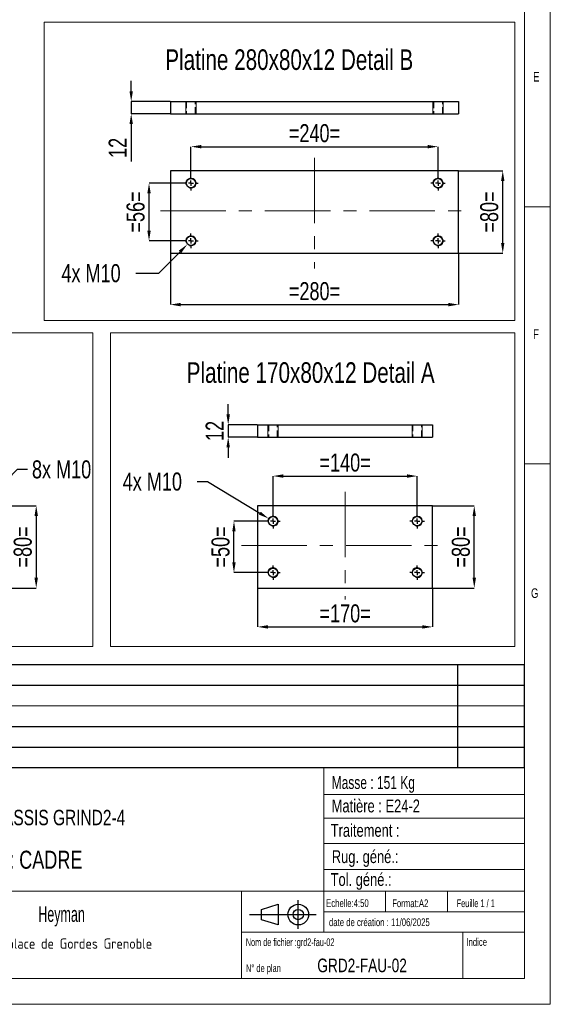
# Model space of a CAD drawing. Header units: millimetres. Extents: x 5 to 589, y 5 to 415.
# Tile 11 of 18: x 486 to 589, y 5 to 196. Entities that reach past the tile are written whole.
import ezdxf

# ---------------------------------------------------------------- set-up
doc = ezdxf.new("R2010")
doc.units = ezdxf.units.MM
doc.header["$PDSIZE"] = -1
doc.linetypes.add('CENTERX2', pattern=[20.32, 12.7, -2.54, 2.54, -2.54])
doc.linetypes.add('HIDDEN', pattern=[1.905, 1.27, -0.635])
for name, color, linetype in [('COTES', 1, 'Continuous'), ('NOTES', 6, 'Continuous'), ('TRAIT-FINS', 9, 'Continuous'), ('TRAIT-MIXTES', 3, 'CENTERX2'), ('TRAIT-TIRET', 2, 'HIDDEN')]:
    doc.layers.add(name, color=color, linetype=linetype)
doc.layers.add('TRAIT-FORT', color=4, linetype='Continuous', lineweight=25)
doc.styles.add('SLDTEXTSTYLE0', font='TXT', dxfattribs={"width": 0.75})
doc.styles.add('SLDTEXTSTYLE1', font='TXT', dxfattribs={"width": 0.7})
doc.styles.add('SLDTEXTSTYLE2', font='TXT', dxfattribs={"width": 0.617423})
doc.styles.add('SLDTEXTSTYLE3', font='ISOCP3', dxfattribs={"width": 0.96})
doc.styles.add('SLDTEXTSTYLE4', font='TXT', dxfattribs={"width": 0.605})
doc.styles.add('SLDTEXTSTYLE5', font='TXT', dxfattribs={"width": 0.692308})
doc.styles.add('SLDTEXTSTYLE6', font='TXT', dxfattribs={"width": 0.696429})
doc.dimstyles.new('SLDDIMSTYLE4', dxfattribs={"dimtxt": 3.5, "dimasz": 2, "dimexe": 0, "dimexo": 0.0625, "dimgap": 0.875, "dimtad": 1, "dimlfac": 5, "dimrnd": 1e-09, "dimzin": 12, "dimdsep": 46, "dimtxsty": 'SLDTEXTSTYLE0', "dimsah": 1, "dimcen": 0.09, "dimadec": 0, "dimazin": 3, "dimtfac": 1, "dimtofl": 0, "dimtmove": 0, "dimatfit": 3, "dimfxl": 1, "dimfrac": 2, "dimtolj": 1, "dimtzin": 12, "dimarcsym": 0})
doc.dimstyles.new('SLDDIMSTYLE5', dxfattribs={"dimtxt": 3.5, "dimasz": 2, "dimexe": 0, "dimexo": 0.0625, "dimgap": 0.875, "dimtad": 1, "dimlfac": 5, "dimrnd": 1e-09, "dimzin": 12, "dimdsep": 46, "dimtxsty": 'SLDTEXTSTYLE0', "dimsah": 1, "dimcen": 0.09, "dimadec": 0, "dimazin": 3, "dimtfac": 1, "dimtmove": 0, "dimatfit": 0, "dimfxl": 1, "dimfrac": 2, "dimtolj": 1, "dimtzin": 12, "dimarcsym": 0})
doc.dimstyles.new('SLDDIMSTYLE6', dxfattribs={"dimtxt": 3.5, "dimasz": 2, "dimexe": 0, "dimexo": 0.0625, "dimgap": 0.875, "dimtad": 0, "dimtih": 1, "dimtoh": 1, "dimlfac": 5, "dimrnd": 1e-09, "dimzin": 12, "dimdsep": 46, "dimtxsty": 'SLDTEXTSTYLE0', "dimsah": 1, "dimcen": 0, "dimadec": 0, "dimazin": 3, "dimtfac": 1, "dimtofl": 0, "dimtmove": 0, "dimatfit": 3, "dimfxl": 1, "dimfrac": 2, "dimtolj": 1, "dimtzin": 12, "dimarcsym": 0})

# ---------------------------------------------------------------- blocks, each defined once
blk = doc.blocks.new('TAB MODIFS')
for p, q in [((123, 20), (0, 20)), ((0, 0), (0, 20)), ((10, 20), (10, 0)), ((110, 20), (110, 0)), ((123, 0), (123, 20)), ((0, 16), (123, 16)), ((0, 8), (123, 8)), ((0, 4), (123, 4)), ((0, 0), (123, 0))]:
    blk.add_line(p, q)
at = {"color": 7, "linetype": 'Continuous', "lineweight": 18}
blk.add_line((0, 12), (123, 12), dxfattribs=at)
at = {"color": 7}
for tag in ['AUTOATTR0', 'AUTOATTR1', 'AUTOATTR2', 'AUTOATTR3', 'AUTOATTR4', 'AUTOATTR5', 'AUTOATTR6', 'AUTOATTR7', 'AUTOATTR8', 'AUTOATTR9']:
    blk.add_attdef(tag, (0, 0), '', height=1, dxfattribs=at)
at = {"layer": 'NOTES', "color": 211, "char_height": 2, "attachment_point": 1, "style": 'SLDTEXTSTYLE0'}
for s, insert in [('Ind. F', (1.36, 18.66)), ('Ind. E', (1.36, 14.66)), ('Ind. D', (1.36, 10.66)), ('Ind. C', (1.36, 6.66)), ('Ind. B', (1.36, 2.66))]:
    blk.add_mtext(s, dxfattribs=dict(at, insert=insert))
blk = doc.blocks.new('Bloc2')
for p, q in [((2.32, 3.8), (5.55, 4.8)), ((5.55, 4.8), (5.55, 0.8)), ((9.48, 0), (9.48, 5.6)), ((0, 2.8), (12.98, 2.8)), ((2.32, 1.8), (2.32, 3.8)), ((5.55, 0.8), (2.32, 1.8))]:
    blk.add_line(p, q)
for radius in [2, 1]:
    blk.add_circle((9.48, 2.8), radius)
blk = doc.blocks.new('SW_NOTE_8')
at = {"layer": 'NOTES', "color": 0, "char_height": 3, "attachment_point": 1, "style": 'SLDTEXTSTYLE0'}
for s, insert in [('Projet :', (0, 3.87)), ('CHASSIS GRIND2-4', (13.98, 3.87))]:
    blk.add_mtext(s, dxfattribs=dict(at, insert=insert))
blk = doc.blocks.new('SW_NOTE_9')
at = {"layer": 'NOTES', "color": 0, "insert": (16.91, 2.58), "char_height": 2, "attachment_point": 2, "style": 'SLDTEXTSTYLE3'}
blk.add_mtext('5 place de Gordes Grenoble', dxfattribs=at)
blk = doc.blocks.new('_D_52')
at = {"layer": 'COTES', "color": 0, "lineweight": -2, "transparency": 16777216}
for p, q in [((364.97, 101.88), (489.14, 101.88)), ((489.14, 99.88), (489.14, 87.88)), ((364.97, 85.88), (489.14, 85.88))]:
    blk.add_line(p, q, dxfattribs=at)
at = {"layer": 'COTES', "color": 0, "transparency": 16777216}
for points in [[(488.8, 99.88), (489.47, 99.88), (489.14, 101.88)], [(488.8, 87.88), (489.47, 87.88), (489.14, 85.88)]]:
    blk.add_solid(points, dxfattribs=at)
at = {"layer": 'Defpoints', "color": 0, "transparency": 16777216}
for p in [(364.91, 101.88), (364.91, 85.88), (489.14, 85.88)]:
    blk.add_point(p, dxfattribs=at)
at = {"layer": 'COTES', "color": 0, "transparency": 16777216, "insert": (484.76, 93.88), "char_height": 3.5, "attachment_point": 2, "rotation": 90, "style": 'SLDTEXTSTYLE0'}
blk.add_mtext('\\A1;=80=', dxfattribs=at)
blk = doc.blocks.new('_D_58')
at = {"layer": 'COTES', "color": 0, "lineweight": -2, "transparency": 16777216}
for p, q in [((485.43, 108.95), (478.22, 101.62)), ((487.43, 108.95), (485.43, 108.95))]:
    blk.add_line(p, q, dxfattribs=at)
at = {"layer": 'COTES', "color": 0, "transparency": 16777216}
blk.add_solid([(477.98, 101.85), (478.45, 101.39), (476.81, 100.2)], dxfattribs=at)
at = {"layer": 'Defpoints', "color": 0, "transparency": 16777216}
for p in [(476.81, 100.2), (475.41, 98.77)]:
    blk.add_point(p, dxfattribs=at)
at = {"layer": 'COTES', "color": 0, "transparency": 16777216, "insert": (488.31, 110.7), "char_height": 3.5, "attachment_point": 1, "style": 'SLDTEXTSTYLE0'}
blk.add_mtext('\\A1;8x M10', dxfattribs=at)
blk = doc.blocks.new('_D_59')
at = {"layer": 'COTES', "color": 0, "lineweight": -2, "transparency": 16777216}
for p, q in [((532.14, 85.82), (532.14, 78.34)), ((566.14, 85.82), (566.14, 78.34)), ((534.14, 78.34), (564.14, 78.34))]:
    blk.add_line(p, q, dxfattribs=at)
at = {"layer": 'COTES', "color": 0, "transparency": 16777216}
for points in [[(534.14, 78.67), (534.14, 78.01), (532.14, 78.34)], [(564.14, 78.67), (564.14, 78.01), (566.14, 78.34)]]:
    blk.add_solid(points, dxfattribs=at)
at = {"layer": 'Defpoints', "color": 0, "transparency": 16777216}
for p in [(532.14, 85.88), (566.14, 85.88), (566.14, 78.34)]:
    blk.add_point(p, dxfattribs=at)
at = {"layer": 'COTES', "color": 0, "transparency": 16777216, "insert": (549.14, 82.72), "char_height": 3.5, "attachment_point": 2, "style": 'SLDTEXTSTYLE0'}
blk.add_mtext('\\A1;=170=', dxfattribs=at)
blk = doc.blocks.new('_D_60')
at = {"layer": 'COTES', "color": 0, "lineweight": -2, "transparency": 16777216}
for p, q in [((533.67, 98.88), (527.55, 98.88)), ((527.55, 90.88), (527.55, 96.88)), ((533.67, 88.88), (527.55, 88.88))]:
    blk.add_line(p, q, dxfattribs=at)
at = {"layer": 'COTES', "color": 0, "transparency": 16777216}
for points in [[(527.22, 96.88), (527.88, 96.88), (527.55, 98.88)], [(527.22, 90.88), (527.88, 90.88), (527.55, 88.88)]]:
    blk.add_solid(points, dxfattribs=at)
at = {"layer": 'Defpoints', "color": 0, "transparency": 16777216}
for p in [(527.55, 98.88), (533.74, 98.88), (533.74, 88.88)]:
    blk.add_point(p, dxfattribs=at)
at = {"layer": 'COTES', "color": 0, "transparency": 16777216, "insert": (523.18, 93.88), "char_height": 3.5, "attachment_point": 2, "rotation": 90, "style": 'SLDTEXTSTYLE0'}
blk.add_mtext('\\A1;=50=', dxfattribs=at)
blk = doc.blocks.new('_D_61')
at = {"layer": 'COTES', "color": 0, "lineweight": -2, "transparency": 16777216}
for p, q in [((566.2, 101.88), (574.23, 101.88)), ((574.23, 87.88), (574.23, 99.88)), ((566.2, 85.88), (574.23, 85.88))]:
    blk.add_line(p, q, dxfattribs=at)
at = {"layer": 'COTES', "color": 0, "transparency": 16777216}
for points in [[(573.9, 99.88), (574.56, 99.88), (574.23, 101.88)], [(573.9, 87.88), (574.56, 87.88), (574.23, 85.88)]]:
    blk.add_solid(points, dxfattribs=at)
at = {"layer": 'Defpoints', "color": 0, "transparency": 16777216}
for p in [(566.14, 101.88), (574.23, 101.88), (566.14, 85.88)]:
    blk.add_point(p, dxfattribs=at)
at = {"layer": 'COTES', "color": 0, "transparency": 16777216, "insert": (569.86, 93.88), "char_height": 3.5, "attachment_point": 2, "rotation": 90, "style": 'SLDTEXTSTYLE0'}
blk.add_mtext('\\A1;=80=', dxfattribs=at)
blk = doc.blocks.new('_D_62')
at = {"layer": 'COTES', "color": 0, "lineweight": -2, "transparency": 16777216}
for p, q in [((535.14, 100.35), (535.14, 107.65)), ((537.14, 107.65), (561.14, 107.65)), ((563.14, 100.35), (563.14, 107.65))]:
    blk.add_line(p, q, dxfattribs=at)
at = {"layer": 'COTES', "color": 0, "transparency": 16777216}
for points in [[(537.14, 107.99), (537.14, 107.32), (535.14, 107.65)], [(561.14, 107.99), (561.14, 107.32), (563.14, 107.65)]]:
    blk.add_solid(points, dxfattribs=at)
at = {"layer": 'Defpoints', "color": 0, "transparency": 16777216}
for p in [(563.14, 107.65), (535.14, 100.28), (563.14, 100.28)]:
    blk.add_point(p, dxfattribs=at)
at = {"layer": 'COTES', "color": 0, "transparency": 16777216, "insert": (549.14, 112.03), "char_height": 3.5, "attachment_point": 2, "style": 'SLDTEXTSTYLE0'}
blk.add_mtext('\\A1;=140=', dxfattribs=at)
blk = doc.blocks.new('_D_63')
at = {"layer": 'COTES', "color": 0, "lineweight": -2, "transparency": 16777216}
for p, q in [((520.38, 106.59), (522.38, 106.59)), ((522.38, 106.59), (532.57, 100.44))]:
    blk.add_line(p, q, dxfattribs=at)
at = {"layer": 'COTES', "color": 0, "transparency": 16777216}
blk.add_solid([(532.74, 100.72), (532.4, 100.15), (534.28, 99.4)], dxfattribs=at)
at = {"layer": 'Defpoints', "color": 0, "transparency": 16777216}
for p in [(534.28, 99.4), (535.99, 98.37)]:
    blk.add_point(p, dxfattribs=at)
at = {"layer": 'COTES', "color": 0, "transparency": 16777216, "insert": (505.94, 108.34), "char_height": 3.5, "attachment_point": 1, "style": 'SLDTEXTSTYLE0'}
blk.add_mtext('\\A1;4x M10', dxfattribs=at)
blk = doc.blocks.new('SW_CENTERMARKSYMBOL_16')
at = {"layer": 'TRAIT-MIXTES', "color": 0}
for p, q in [((-1, 0), (-1.4, 0)), ((0, 0), (-0.5, 0)), ((0, 1), (0, 1.4)), ((0, 0), (0, 0.5)), ((0, 0), (0, -0.5)), ((0, 0), (0.5, 0)), ((1, 0), (1.4, 0)), ((0, -1), (0, -1.4))]:
    blk.add_line(p, q, dxfattribs=at)
blk = doc.blocks.new('SW_CENTERMARKSYMBOL_17')
at = {"layer": 'TRAIT-MIXTES', "color": 0}
for p, q in [((-1, 0), (-1.4, 0)), ((0, 0), (-0.5, 0)), ((0, 1), (0, 1.4)), ((0, 0), (0, 0.5)), ((0, 0), (0, -0.5)), ((0, 0), (0.5, 0)), ((1, 0), (1.4, 0)), ((0, -1), (0, -1.4))]:
    blk.add_line(p, q, dxfattribs=at)
blk = doc.blocks.new('SW_CENTERMARKSYMBOL_18')
at = {"layer": 'TRAIT-MIXTES', "color": 0}
for p, q in [((-1, 0), (-1.4, 0)), ((0, 0), (-0.5, 0)), ((0, 1), (0, 1.4)), ((0, 0), (0, 0.5)), ((0, 0), (0, -0.5)), ((0, 0), (0.5, 0)), ((1, 0), (1.4, 0)), ((0, -1), (0, -1.4))]:
    blk.add_line(p, q, dxfattribs=at)
blk = doc.blocks.new('SW_CENTERMARKSYMBOL_19')
at = {"layer": 'TRAIT-MIXTES', "color": 0}
for p, q in [((-1, 0), (-1.4, 0)), ((0, 0), (-0.5, 0)), ((0, 1), (0, 1.4)), ((0, 0), (0, 0.5)), ((0, 0), (0, -0.5)), ((0, 0), (0.5, 0)), ((1, 0), (1.4, 0)), ((0, -1), (0, -1.4))]:
    blk.add_line(p, q, dxfattribs=at)
blk = doc.blocks.new('_D_64')
at = {"layer": 'COTES', "color": 0, "lineweight": -2, "transparency": 16777216}
for p, q in [((517.73, 164.57), (511.05, 164.57)), ((511.05, 155.37), (511.05, 162.57)), ((517.73, 153.37), (511.05, 153.37))]:
    blk.add_line(p, q, dxfattribs=at)
at = {"layer": 'COTES', "color": 0, "transparency": 16777216}
for points in [[(510.72, 162.57), (511.39, 162.57), (511.05, 164.57)], [(510.72, 155.37), (511.39, 155.37), (511.05, 153.37)]]:
    blk.add_solid(points, dxfattribs=at)
at = {"layer": 'Defpoints', "color": 0, "transparency": 16777216}
for p in [(511.05, 164.57), (517.79, 164.57), (517.79, 153.37)]:
    blk.add_point(p, dxfattribs=at)
at = {"layer": 'COTES', "color": 0, "transparency": 16777216, "insert": (506.68, 158.97), "char_height": 3.5, "attachment_point": 2, "rotation": 90, "style": 'SLDTEXTSTYLE0'}
blk.add_mtext('\\A1;=56=', dxfattribs=at)
blk = doc.blocks.new('_D_65')
at = {"layer": 'COTES', "color": 0, "lineweight": -2, "transparency": 16777216}
for p, q in [((571.25, 166.97), (579.76, 166.97)), ((579.76, 152.97), (579.76, 164.97)), ((571.25, 150.97), (579.76, 150.97))]:
    blk.add_line(p, q, dxfattribs=at)
at = {"layer": 'COTES', "color": 0, "transparency": 16777216}
for points in [[(579.43, 164.97), (580.09, 164.97), (579.76, 166.97)], [(579.43, 152.97), (580.09, 152.97), (579.76, 150.97)]]:
    blk.add_solid(points, dxfattribs=at)
at = {"layer": 'Defpoints', "color": 0, "transparency": 16777216}
for p in [(571.19, 166.97), (579.76, 166.97), (571.19, 150.97)]:
    blk.add_point(p, dxfattribs=at)
at = {"layer": 'COTES', "color": 0, "transparency": 16777216, "insert": (575.38, 158.97), "char_height": 3.5, "attachment_point": 2, "rotation": 90, "style": 'SLDTEXTSTYLE0'}
blk.add_mtext('\\A1;=80=', dxfattribs=at)
blk = doc.blocks.new('_D_66')
at = {"layer": 'COTES', "color": 0, "lineweight": -2, "transparency": 16777216}
for p, q in [((519.19, 166.03), (519.19, 171.66)), ((521.19, 171.66), (565.19, 171.66)), ((567.19, 166.03), (567.19, 171.66))]:
    blk.add_line(p, q, dxfattribs=at)
at = {"layer": 'COTES', "color": 0, "transparency": 16777216}
for points in [[(521.19, 171.99), (521.19, 171.33), (519.19, 171.66)], [(565.19, 171.99), (565.19, 171.33), (567.19, 171.66)]]:
    blk.add_solid(points, dxfattribs=at)
at = {"layer": 'Defpoints', "color": 0, "transparency": 16777216}
for p in [(567.19, 171.66), (519.19, 165.97), (567.19, 165.97)]:
    blk.add_point(p, dxfattribs=at)
at = {"layer": 'COTES', "color": 0, "transparency": 16777216, "insert": (543.19, 176.04), "char_height": 3.5, "attachment_point": 2, "style": 'SLDTEXTSTYLE0'}
blk.add_mtext('\\A1;=240=', dxfattribs=at)
blk = doc.blocks.new('_D_67')
at = {"layer": 'COTES', "color": 0, "lineweight": -2, "transparency": 16777216}
for p, q in [((515.19, 150.91), (515.19, 140.97)), ((571.19, 150.91), (571.19, 140.97)), ((517.19, 140.97), (569.19, 140.97))]:
    blk.add_line(p, q, dxfattribs=at)
at = {"layer": 'COTES', "color": 0, "transparency": 16777216}
for points in [[(517.19, 141.3), (517.19, 140.63), (515.19, 140.97)], [(569.19, 141.3), (569.19, 140.63), (571.19, 140.97)]]:
    blk.add_solid(points, dxfattribs=at)
at = {"layer": 'Defpoints', "color": 0, "transparency": 16777216}
for p in [(515.19, 150.97), (571.19, 150.97), (571.19, 140.97)]:
    blk.add_point(p, dxfattribs=at)
at = {"layer": 'COTES', "color": 0, "transparency": 16777216, "insert": (543.19, 145.34), "char_height": 3.5, "attachment_point": 2, "style": 'SLDTEXTSTYLE0'}
blk.add_mtext('\\A1;=280=', dxfattribs=at)
blk = doc.blocks.new('_D_68')
at = {"layer": 'COTES', "color": 0, "lineweight": -2, "transparency": 16777216}
for p, q in [((512.95, 147.08), (517.08, 151.24)), ((508.47, 147.08), (512.95, 147.08))]:
    blk.add_line(p, q, dxfattribs=at)
at = {"layer": 'COTES', "color": 0, "transparency": 16777216}
blk.add_solid([(516.84, 151.47), (517.31, 151), (518.49, 152.66)], dxfattribs=at)
at = {"layer": 'Defpoints', "color": 0, "transparency": 16777216}
for p in [(519.9, 154.08), (518.49, 152.66)]:
    blk.add_point(p, dxfattribs=at)
at = {"layer": 'COTES', "color": 0, "transparency": 16777216, "insert": (494.03, 148.83), "char_height": 3.5, "attachment_point": 1, "style": 'SLDTEXTSTYLE0'}
blk.add_mtext('\\A1;4x M10', dxfattribs=at)
blk = doc.blocks.new('SW_CENTERMARKSYMBOL_20')
at = {"layer": 'TRAIT-MIXTES', "color": 0}
for p, q in [((-1, 0), (-1.4, 0)), ((0, 0), (-0.5, 0)), ((0, 1), (0, 1.4)), ((0, 0), (0, 0.5)), ((0, 0), (0, -0.5)), ((0, 0), (0.5, 0)), ((1, 0), (1.4, 0)), ((0, -1), (0, -1.4))]:
    blk.add_line(p, q, dxfattribs=at)
blk = doc.blocks.new('SW_CENTERMARKSYMBOL_21')
at = {"layer": 'TRAIT-MIXTES', "color": 0}
for p, q in [((-1, 0), (-1.4, 0)), ((0, 0), (-0.5, 0)), ((0, 1), (0, 1.4)), ((0, 0), (0, 0.5)), ((0, 0), (0, -0.5)), ((0, 0), (0.5, 0)), ((1, 0), (1.4, 0)), ((0, -1), (0, -1.4))]:
    blk.add_line(p, q, dxfattribs=at)
blk = doc.blocks.new('SW_CENTERMARKSYMBOL_22')
at = {"layer": 'TRAIT-MIXTES', "color": 0}
for p, q in [((-1, 0), (-1.4, 0)), ((0, 0), (-0.5, 0)), ((0, 1), (0, 1.4)), ((0, 0), (0, 0.5)), ((0, 0), (0, -0.5)), ((0, 0), (0.5, 0)), ((1, 0), (1.4, 0)), ((0, -1), (0, -1.4))]:
    blk.add_line(p, q, dxfattribs=at)
blk = doc.blocks.new('SW_CENTERMARKSYMBOL_23')
at = {"layer": 'TRAIT-MIXTES', "color": 0}
for p, q in [((-1, 0), (-1.4, 0)), ((0, 0), (-0.5, 0)), ((0, 1), (0, 1.4)), ((0, 0), (0, 0.5)), ((0, 0), (0, -0.5)), ((0, 0), (0.5, 0)), ((1, 0), (1.4, 0)), ((0, -1), (0, -1.4))]:
    blk.add_line(p, q, dxfattribs=at)
blk = doc.blocks.new('_D_70')
at = {"layer": 'COTES', "color": 0, "lineweight": -2, "transparency": 16777216}
for p, q in [((526.43, 119.62), (526.43, 121.62)), ((532.07, 117.62), (526.43, 117.62)), ((526.43, 117.62), (526.43, 115.22)), ((532.07, 115.22), (526.43, 115.22)), ((526.43, 113.22), (526.43, 111.22))]:
    blk.add_line(p, q, dxfattribs=at)
at = {"layer": 'COTES', "color": 0, "transparency": 16777216}
for points in [[(526.09, 119.62), (526.76, 119.62), (526.43, 117.62)], [(526.09, 113.22), (526.76, 113.22), (526.43, 115.22)]]:
    blk.add_solid(points, dxfattribs=at)
at = {"layer": 'Defpoints', "color": 0, "transparency": 16777216}
for p in [(532.14, 117.62), (526.43, 115.22), (532.14, 115.22)]:
    blk.add_point(p, dxfattribs=at)
at = {"layer": 'COTES', "color": 0, "transparency": 16777216, "insert": (522.05, 116.42), "char_height": 3.5, "attachment_point": 2, "rotation": 90, "style": 'SLDTEXTSTYLE0'}
blk.add_mtext('\\A1;12', dxfattribs=at)
blk = doc.blocks.new('_D_71')
at = {"layer": 'COTES', "color": 0, "lineweight": -2, "transparency": 16777216}
for p, q in [((507.59, 182.44), (507.59, 184.44)), ((515.13, 180.44), (507.59, 180.44)), ((507.59, 180.44), (507.59, 178.04)), ((515.13, 178.04), (507.59, 178.04)), ((507.59, 176.04), (507.59, 168.79))]:
    blk.add_line(p, q, dxfattribs=at)
at = {"layer": 'COTES', "color": 0, "transparency": 16777216}
for points in [[(507.25, 182.44), (507.92, 182.44), (507.59, 180.44)], [(507.25, 176.04), (507.92, 176.04), (507.59, 178.04)]]:
    blk.add_solid(points, dxfattribs=at)
at = {"layer": 'Defpoints', "color": 0, "transparency": 16777216}
for p in [(515.19, 180.44), (507.59, 178.04), (515.19, 178.04)]:
    blk.add_point(p, dxfattribs=at)
at = {"layer": 'COTES', "color": 0, "transparency": 16777216, "insert": (503.21, 171.42), "char_height": 3.5, "attachment_point": 2, "rotation": 90, "style": 'SLDTEXTSTYLE0'}
blk.add_mtext('\\A1;12', dxfattribs=at)

msp = doc.modelspace()

# ---------------------------------------------------------------- linework, layer by layer
at = {"lineweight": 18}
for p, q in [((589, 5), (589, 415)), ((584, 10), (584, 410)), ((490.67983, 137.87984), (490.67983, 195.82671)), ((490.67983, 195.82671), (582.13485, 195.82671)), ((582.13485, 137.87984), (582.13485, 195.82671)), ((584, 160), (589, 160)), ((490.67983, 137.87984), (582.13485, 137.87984)), ((500.11926, 135.46925), (351.85471, 135.46925)), ((500.11926, 74.54933), (500.11926, 135.46925)), ((582.13485, 135.46925), (503.58061, 135.46925)), ((503.58061, 74.54933), (503.58061, 135.46925)), ((582.13485, 74.54933), (582.13485, 135.46925)), ((589, 110), (584, 110)), ((500.11926, 74.54933), (351.85471, 74.54933)), ((582.13485, 74.54933), (503.58061, 74.54933)), ((584, 51), (461, 51)), ((545, 51), (545, 19)), ((584, 51), (584, 10)), ((545, 45.75642), (584, 45.75642)), ((545, 41.17842), (584, 41.17842)), ((545, 36.24486), (584, 36.24486)), ((545, 31.17795), (584, 31.17795)), ((461, 27), (584, 27)), ((529, 27), (529, 10)), ((557, 27), (557, 23)), ((569, 27), (569, 23)), ((545, 23), (584, 23)), ((529, 19), (584, 19)), ((572, 19), (572, 10)), ((10, 10), (584, 10)), ((461, 10.00044), (584, 10)), ((5, 5), (589, 5))]:
    msp.add_line(p, q, dxfattribs=at)
at = {"layer": 'TRAIT-FINS', "lineweight": 18}
for p, q in [((518.19203, 180.44203), (518.19203, 178.04203)), ((518.19203, 180.44203), (518.19203, 178.04203)), ((520.19203, 180.44203), (520.19203, 178.04203)), ((520.19203, 180.44203), (520.19203, 178.04203)), ((566.19203, 180.44203), (566.19203, 178.04203)), ((566.19203, 180.44203), (566.19203, 178.04203)), ((568.19203, 180.44203), (568.19203, 178.04203)), ((568.19203, 180.44203), (568.19203, 178.04203)), ((518.19203, 178.04203), (520.19203, 178.04203)), ((518.19203, 178.04203), (520.19203, 178.04203)), ((566.19203, 178.04203), (568.19203, 178.04203)), ((566.19203, 178.04203), (568.19203, 178.04203)), ((534.13628, 117.61628), (534.13628, 115.21628)), ((534.13628, 117.61628), (534.13628, 115.21628)), ((536.13628, 117.61628), (536.13628, 115.21628)), ((536.13628, 117.61628), (536.13628, 115.21628)), ((562.13628, 117.61628), (562.13628, 115.21628)), ((562.13628, 117.61628), (562.13628, 115.21628)), ((564.13628, 117.61628), (564.13628, 115.21628)), ((564.13628, 117.61628), (564.13628, 115.21628)), ((534.13628, 115.21628), (536.13628, 115.21628)), ((534.13628, 115.21628), (536.13628, 115.21628)), ((562.13628, 115.21628), (564.13628, 115.21628)), ((562.13628, 115.21628), (564.13628, 115.21628))]:
    msp.add_line(p, q, dxfattribs=at)
for centre in [(519.19203, 164.56765), (567.19203, 164.56765), (519.19203, 153.36765), (567.19203, 153.36765), (535.13628, 98.88347), (563.13628, 98.88347), (535.13628, 88.88347), (563.13628, 88.88347)]:
    msp.add_arc(centre, 1, 255, 195, dxfattribs=at)
at = {"layer": 'TRAIT-FORT', "lineweight": 25}
for p, q in [((515.19203, 180.44203), (515.19203, 178.04203)), ((515.19203, 180.44203), (571.19203, 180.44203)), ((571.19203, 180.44203), (571.19203, 178.04203)), ((515.19203, 178.04203), (571.19203, 178.04203)), ((515.19203, 166.96765), (515.19203, 150.96765)), ((571.19203, 166.96765), (515.19203, 166.96765)), ((571.19203, 150.96765), (571.19203, 166.96765)), ((515.19203, 150.96765), (571.19203, 150.96765)), ((532.13628, 117.61628), (566.13628, 117.61628)), ((532.13628, 117.61628), (532.13628, 115.21628)), ((566.13628, 117.61628), (566.13628, 115.21628)), ((532.13628, 115.21628), (566.13628, 115.21628)), ((566.13628, 101.88347), (532.13628, 101.88347)), ((532.13628, 101.88347), (532.13628, 85.88347)), ((566.13628, 85.88347), (566.13628, 101.88347)), ((532.13628, 85.88347), (566.13628, 85.88347))]:
    msp.add_line(p, q, dxfattribs=at)
for centre in [(519.19203, 164.56765), (567.19203, 164.56765), (519.19203, 153.36765), (567.19203, 153.36765), (535.13628, 98.88347), (563.13628, 98.88347), (535.13628, 88.88347), (563.13628, 88.88347)]:
    msp.add_circle(centre, 0.9, dxfattribs=at)
at = {"layer": 'TRAIT-MIXTES', "lineweight": 18}
for p, q in [((543.19203, 169.51573), (543.19203, 147.98893)), ((513.25668, 159.21035), (573.4859, 159.21035)), ((549.13628, 104.61273), (549.13628, 83.68682)), ((529.00281, 94.14977), (568.61828, 94.14977))]:
    msp.add_line(p, q, dxfattribs=at)
at = {"layer": 'TRAIT-TIRET'}
for p, q in [((518.29203, 180.44203), (518.29203, 178.04203)), ((520.09203, 178.04203), (520.09203, 180.44203)), ((566.29203, 180.44203), (566.29203, 178.04203)), ((568.09203, 178.04203), (568.09203, 180.44203)), ((534.23628, 117.61628), (534.23628, 115.21628)), ((536.03628, 115.21628), (536.03628, 117.61628)), ((562.23628, 117.61628), (562.23628, 115.21628)), ((564.03628, 115.21628), (564.03628, 117.61628))]:
    msp.add_line(p, q, dxfattribs=at)

# ---------------------------------------------------------------- block references
for name, p in [('TAB MODIFS', (460.99356, 50.98986)), ('Bloc2', (530.55991, 19.6343))]:
    msp.add_blockref(name, p)
at = {"layer": 'NOTES'}
for name, p in [('SW_NOTE_8', (464.36724, 38.92518)), ('SW_NOTE_9', (479.50269, 15.21327))]:
    msp.add_blockref(name, p, dxfattribs=at)
at = {"layer": 'TRAIT-MIXTES'}
for name, p in [('SW_CENTERMARKSYMBOL_20', (519.19203, 164.56765)), ('SW_CENTERMARKSYMBOL_22', (567.19203, 164.56765)), ('SW_CENTERMARKSYMBOL_21', (519.19203, 153.36765)), ('SW_CENTERMARKSYMBOL_23', (567.19203, 153.36765)), ('SW_CENTERMARKSYMBOL_18', (535.13628, 98.88347)), ('SW_CENTERMARKSYMBOL_19', (563.13628, 98.88347)), ('SW_CENTERMARKSYMBOL_17', (535.13628, 88.88347)), ('SW_CENTERMARKSYMBOL_16', (563.13628, 88.88347))]:
    msp.add_blockref(name, p, dxfattribs=at)

# ---------------------------------------------------------------- texts
at = {"layer": 'NOTES'}
for s, insert, char_height, attachment_point, style in [('Platine 280x80x12 Detail B', (538.2918, 190.57426), 4, 2, 'SLDTEXTSTYLE0'), ('E', (585.66668, 186.16802), 1.85208, 1, 'SLDTEXTSTYLE0'), ('F', (585.66668, 136.16802), 1.85208, 1, 'SLDTEXTSTYLE0'), ('Platine 170x80x12 Detail A', (542.45075, 129.7661), 4, 2, 'SLDTEXTSTYLE0'), ('G', (585.25156, 85.82333), 1.85208, 1, 'SLDTEXTSTYLE0'), ('Masse : 151 Kg', (546.53316, 49.34594), 2.5, 1, 'SLDTEXTSTYLE6'), ('Matière : E24-2', (546.53316, 44.79932), 2.5, 1, 'SLDTEXTSTYLE0'), ('Traitement :', (546.34272, 40.04565), 2.5, 1, 'SLDTEXTSTYLE0'), ('Désignation : CADRE', (464.36724, 34.84687), 3.5, 1, 'SLDTEXTSTYLE0'), ('Rug. géné.:', (546.55141, 34.94492), 2.5, 1, 'SLDTEXTSTYLE0'), ('Tol. géné.:', (546.32359, 30.49933), 2.5, 1, 'SLDTEXTSTYLE0'), ('Echelle:4:50', (545.45345, 25.40475), 1.5, 1, 'SLDTEXTSTYLE0'), ('Format:A2', (558.28928, 25.38016), 1.5, 1, 'SLDTEXTSTYLE0'), ('Feuille 1 / 1', (570.80638, 25.38398), 1.5, 1, 'SLDTEXTSTYLE5'), ('Heyman', (494.06274, 24.02676), 3, 2, 'SLDTEXTSTYLE4'), ('date de création : 11/06/2025', (546.00896, 21.69475), 1.5, 1, 'SLDTEXTSTYLE0'), ('Nom de fichier :grd2-fau-02', (529.8524, 17.81537), 1.5, 1, 'SLDTEXTSTYLE2'), ('Indice', (572.69269, 17.86016), 1.5, 1, 'SLDTEXTSTYLE0'), ('GRD2-FAU-02', (543.73774, 13.8797), 2.6458333, 1, 'SLDTEXTSTYLE0'), ('N° de plan', (529.87812, 12.76503), 1.5, 1, 'SLDTEXTSTYLE1')]:
    msp.add_mtext(s, dxfattribs=dict(at, insert=insert, char_height=char_height, attachment_point=attachment_point, style=style))

# ---------------------------------------------------------------- dimensions: what is measured, and where the dimension line sits
at = {"layer": 'COTES'}
for base, p1, p2, picture, middle in [((507.58515, 178.04203), (515.19203, 180.44203), (515.19203, 178.04203), '_D_71', (507.58515, 171.41703)), ((526.42655, 115.21628), (532.13628, 117.61628), (532.13628, 115.21628), '_D_70', (526.42655, 116.41628))]:
    dim = msp.add_linear_dim(base=base, p1=p1, p2=p2, angle=90, dimstyle='SLDDIMSTYLE5', dxfattribs=at)
    dim.commit()
    dim.dimension.update_dxf_attribs({"geometry": picture, "text_midpoint": middle, "dimtype": 160})
for base, p1, p2, picture, middle in [((567.19203, 171.66014), (519.19203, 165.96765), (567.19203, 165.96765), '_D_66', (543.19203, 171.66014)), ((563.13628, 107.65176), (535.13628, 100.28347), (563.13628, 100.28347), '_D_62', (549.13628, 107.65176)), ((566.13628, 78.34124), (532.13628, 85.88347), (566.13628, 85.88347), '_D_59', (549.13628, 78.34124))]:
    dim = msp.add_linear_dim(base=base, p1=p1, p2=p2, text='=<>=', dimstyle='SLDDIMSTYLE4', dxfattribs=at)
    dim.commit()
    dim.dimension.update_dxf_attribs({"geometry": picture, "text_midpoint": middle, "dimtype": 160})
for base, p1, p2, angle, picture, middle in [((579.75907, 166.96765), (571.19203, 150.96765), (571.19203, 166.96765), 90, '_D_65', (579.75907, 158.96765)), ((511.05171, 164.56765), (517.79203, 153.36765), (517.79203, 164.56765), 90, '_D_64', (511.05171, 158.96765)), ((571.19203, 140.96765), (515.19203, 150.96765), (571.19203, 150.96765), 0, '_D_67', (543.19203, 140.96765)), ((489.13681, 85.88297), (364.91223, 101.88297), (364.91223, 85.88297), 90, '_D_52', (489.13681, 93.88297)), ((574.23096, 101.88347), (566.13628, 85.88347), (566.13628, 101.88347), 90, '_D_61', (574.23096, 93.88347)), ((527.55043, 98.88347), (533.73628, 88.88347), (533.73628, 98.88347), 90, '_D_60', (527.55043, 93.88347))]:
    dim = msp.add_linear_dim(base=base, p1=p1, p2=p2, angle=angle, text='=<>=', dimstyle='SLDDIMSTYLE4', dxfattribs=at)
    dim.commit()
    dim.dimension.update_dxf_attribs({"geometry": picture, "text_midpoint": middle, "dimtype": 160})
for p1, p2, text, picture, middle in [((519.89664, 154.07724), (518.48741, 152.65806), '4x M10', '_D_68', (500.80933, 147.077)), ((475.41072, 98.77031), (476.81373, 100.19564), '8x M10', '_D_58', (495.08917, 108.95194)), ((535.99211, 98.36621), (534.28045, 99.40073), '4x M10', '_D_63', (512.72412, 106.59305))]:
    dim = msp.add_diameter_dim_2p(p1=p1, p2=p2, text=text, dimstyle='SLDDIMSTYLE6', override={"dimpost": '<>'}, dxfattribs=at)
    dim.commit()
    dim.dimension.update_dxf_attribs({"geometry": picture, "text_midpoint": middle, "dimtype": 163})

doc.saveas('drawing.dxf')
